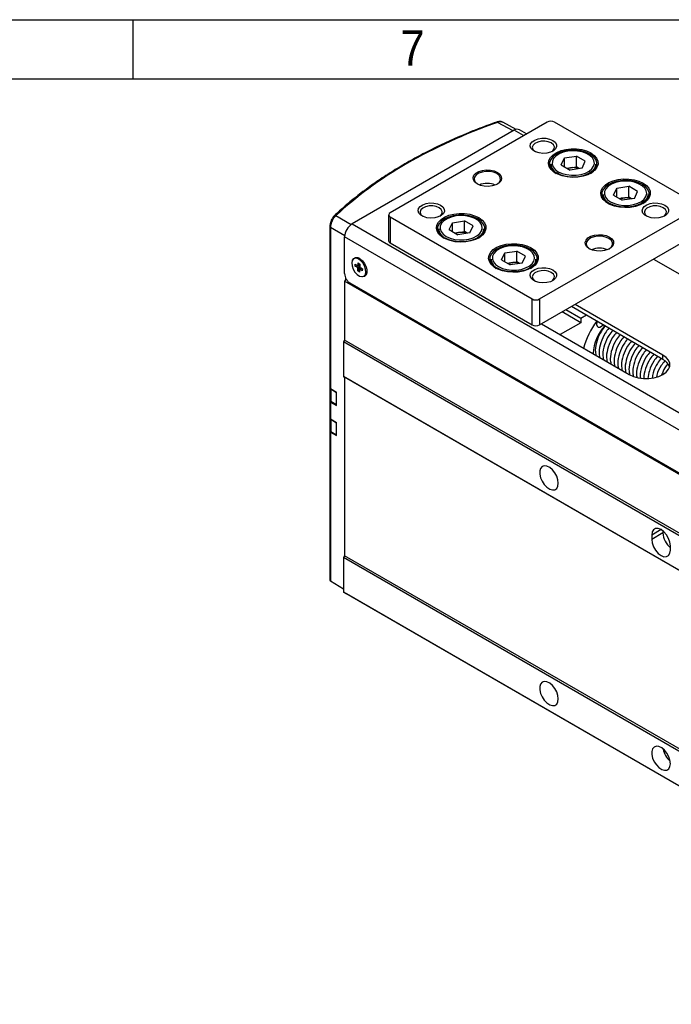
# Model space of a CAD drawing. Header units: millimetres. Extents: x 8 to 292, y 5 to 205.
# Tile 8 of 11: x 211 to 252, y 143 to 205. Entities that reach past the tile are written whole.
import ezdxf

# ---------------------------------------------------------------- set-up
doc = ezdxf.new("R2010")
doc.units = ezdxf.units.MM
for name, color, linetype in [('SLD-0', 7, 'Continuous'), ('圖框線條', 7, 'Continuous'), ('尺寸線', 5, 'Continuous')]:
    doc.layers.add(name, color=color, linetype=linetype)
doc.styles.add('SLDTEXTSTYLE0', font='GOTHIC.TTF', dxfattribs={"width": 0.913})
doc.dimstyles.new('SLDDIMSTYLE0', dxfattribs={"dimtxt": 2.5, "dimasz": 3.302, "dimexe": 0, "dimexo": 0.0625, "dimtad": 1, "dimdec": 0, "dimlfac": 2, "dimrnd": 1e-09, "dimzin": 12, "dimdsep": 46, "dimtxsty": 'SLDTEXTSTYLE0', "dimsah": 1, "dimcen": 0.09, "dimadec": 0, "dimazin": 3, "dimtfac": 1, "dimtdec": 3, "dimtmove": 0, "dimatfit": 0, "dimfxl": 1, "dimfrac": 2, "dimtolj": 1, "dimtzin": 12, "dimarcsym": 0})

# ---------------------------------------------------------------- blocks, each defined once
blk = doc.blocks.new('_D_10')
at = {"layer": '尺寸線', "transparency": 16777216}
for p, q in [((259.739, 141.559), (259.739, 147.909)), ((249.739, 141.559), (260.739, 141.559)), ((259.739, 138.059), (259.739, 141.559)), ((249.589, 138.059), (260.739, 138.059)), ((259.739, 138.059), (259.739, 131.709))]:
    blk.add_line(p, q, dxfattribs=at)
for points in [[(259.739, 141.559), (260.239, 144.861), (259.239, 144.861)], [(259.739, 138.059), (259.239, 134.757), (260.239, 134.757)]]:
    blk.add_solid(points, dxfattribs=at)
at = {"layer": '尺寸線', "transparency": 16777216, "insert": (256.546, 138.885), "char_height": 2.5, "attachment_point": 1, "rotation": 90, "style": 'SLDTEXTSTYLE0'}
blk.add_mtext('7', dxfattribs=at)

msp = doc.modelspace()

# ---------------------------------------------------------------- linework, layer by layer
at = {"color": 7, "linetype": 'Continuous', "lineweight": 25}
for p, q in [((244.129814, 198.543993), (234.230319, 192.829136)), ((242.178035, 198.078616), (241.337043, 198.530792)), ((253.557904, 193.373409), (244.601217, 198.543994)), ((242.055633, 198.026626), (231.826155, 192.121274)), ((242.83986, 197.799319), (242.388939, 198.05963)), ((245.020544, 195.841268), (245.223967, 196.279536)), ((245.223967, 196.279536), (245.983152, 196.39697)), ((245.223967, 195.723834), (245.223967, 196.279536)), ((246.538914, 196.076135), (245.983152, 196.39697)), ((245.983152, 195.716519), (245.983152, 196.39697)), ((244.363062, 195.890657), (244.363062, 195.619659)), ((245.020544, 195.841268), (245.576306, 195.520433)), ((245.394395, 195.625449), (245.603559, 195.657803)), ((246.335491, 195.637866), (245.576306, 195.520433)), ((245.603559, 195.657803), (245.983152, 195.716519)), ((246.165063, 195.611504), (245.983152, 195.716519)), ((246.335491, 195.637866), (246.538914, 196.076135)), ((247.196395, 195.619659), (247.196395, 195.890657)), ((248.320376, 193.936315), (248.523799, 194.374583)), ((248.523799, 194.374583), (249.282984, 194.492017)), ((248.523799, 193.818882), (248.523799, 194.374583)), ((249.838746, 194.171183), (249.282984, 194.492017)), ((249.282984, 193.811567), (249.282984, 194.492017)), ((247.662894, 193.985705), (247.662894, 193.714706)), ((248.320376, 193.936315), (248.876138, 193.615481)), ((248.694227, 193.720496), (248.903392, 193.75285)), ((248.903392, 193.75285), (249.282984, 193.811567)), ((249.464894, 193.706552), (249.282984, 193.811567)), ((249.635323, 193.732914), (249.838746, 194.171183)), ((250.496228, 193.714706), (250.496228, 193.985705)), ((249.635323, 193.732914), (248.876138, 193.615481)), ((234.132687, 192.693069), (234.132687, 191.059988)), ((234.230318, 192.557001), (243.187004, 187.386416)), ((234.230318, 192.557001), (234.230318, 190.92392)), ((243.658409, 187.386416), (253.557903, 193.101273)), ((230.420688, 191.951935), (230.420688, 181.787295)), ((230.467465, 191.885099), (230.467465, 181.71882)), ((231.826155, 192.121274), (271.89554, 168.98971)), ((237.949476, 191.759227), (238.152899, 192.197496)), ((238.152899, 192.197496), (238.912084, 192.314929)), ((238.152899, 191.641794), (238.152899, 192.197496)), ((239.467846, 191.994094), (238.912084, 192.314929)), ((238.912084, 191.634479), (238.912084, 192.314929)), ((239.264424, 191.555826), (239.467846, 191.994094)), ((271.424135, 168.173213), (231.35475, 191.304776)), ((231.35475, 188.991245), (231.35475, 191.304776)), ((237.291994, 191.808617), (237.291994, 191.537618)), ((237.949476, 191.759227), (238.505239, 191.438392)), ((238.323327, 191.543408), (238.532492, 191.575762)), ((239.264424, 191.555826), (238.505239, 191.438392)), ((238.532492, 191.575762), (238.912084, 191.634479)), ((239.093995, 191.529464), (238.912084, 191.634479)), ((240.125328, 191.537618), (240.125328, 191.808617)), ((243.658409, 185.753335), (253.557903, 191.468192)), ((234.230318, 190.92392), (243.187004, 185.753335)), ((241.249308, 189.854275), (241.452731, 190.292543)), ((241.452731, 190.292543), (242.211916, 190.409976)), ((241.452731, 189.736841), (241.452731, 190.292543)), ((242.767678, 190.089142), (242.211916, 190.409976)), ((242.211916, 189.729526), (242.211916, 190.409976)), ((242.564255, 189.650874), (242.767678, 190.089142)), ((232.004489, 189.961707), (231.933779, 189.920886)), ((232.023536, 189.453532), (232.030262, 189.580063)), ((232.023536, 189.453532), (232.315792, 189.503437)), ((232.160453, 189.365073), (232.023536, 189.453532)), ((232.030262, 189.580063), (232.167177, 189.491608)), ((232.196783, 189.505897), (232.167177, 189.491608)), ((232.199109, 189.5059), (232.207263, 189.659301)), ((232.207263, 189.659301), (232.320199, 189.586337)), ((232.320199, 189.586337), (232.312045, 189.432937)), ((240.591826, 189.903664), (240.591826, 189.632666)), ((241.249308, 189.854275), (241.80507, 189.53344)), ((241.623159, 189.638456), (241.832324, 189.67081)), ((242.564255, 189.650874), (241.80507, 189.53344)), ((241.832324, 189.67081), (242.211916, 189.729526)), ((242.393826, 189.624512), (242.211916, 189.729526)), ((243.42516, 189.632666), (243.42516, 189.903664)), ((250.847289, 189.903387), (256.386331, 186.705767)), ((232.18064, 189.158441), (232.366231, 189.363008)), ((232.18064, 189.158441), (232.188794, 189.311841)), ((232.293576, 189.085478), (232.18064, 189.158441)), ((232.301729, 189.238878), (232.293576, 189.085478)), ((232.470577, 189.164715), (232.333661, 189.253173)), ((232.340387, 189.379704), (232.477303, 189.291249)), ((232.477303, 189.291249), (232.470577, 189.164715)), ((232.56706, 188.823892), (232.63777, 188.864712)), ((232.768173, 189.124395), (232.768814, 189.141333)), ((231.425461, 188.623794), (231.35475, 188.50132)), ((271.424135, 165.369757), (231.35475, 188.50132)), ((231.35475, 188.50132), (231.35475, 184.799668)), ((231.413676, 188.731547), (231.413676, 188.603382)), ((231.458312, 188.642759), (231.425461, 188.623794)), ((231.496187, 188.582965), (231.425461, 188.623794)), ((271.070581, 165.655513), (231.708305, 188.378871)), ((243.187004, 185.753335), (243.187004, 187.386416)), ((243.658409, 187.386416), (243.658409, 185.753335)), ((251.436583, 183.576157), (245.661801, 186.909868)), ((251.436583, 183.848338), (245.897542, 187.045959)), ((246.251133, 185.889181), (245.072431, 186.569632)), ((246.251133, 186.160448), (245.30738, 186.705265)), ((246.605555, 186.365051), (246.251133, 186.160448)), ((243.776221, 185.821347), (249.315263, 182.623726)), ((246.251133, 185.889181), (244.954924, 185.140896)), ((246.251133, 186.160448), (246.251133, 185.889181)), ((231.35475, 184.799668), (231.28404, 184.677194)), ((271.353425, 161.545631), (231.28404, 184.677194)), ((231.28404, 184.677194), (231.28404, 182.499752)), ((271.424135, 161.668105), (231.35475, 184.799668)), ((251.436583, 183.576157), (251.436583, 183.848338)), ((271.353425, 159.368188), (231.28404, 182.499752)), ((231.28404, 182.499752), (231.35475, 182.458919)), ((271.424135, 159.327355), (231.35475, 182.458919)), ((231.35475, 182.458919), (231.35475, 171.196693)), ((230.430857, 181.753522), (230.430857, 180.978582)), ((230.834707, 181.49175), (230.467465, 181.71882)), ((230.834707, 181.469527), (230.477634, 181.69031)), ((230.477634, 181.69031), (230.477634, 180.913383)), ((230.834707, 180.67521), (230.834707, 181.49175)), ((230.420688, 180.95241), (230.420688, 179.882033)), ((230.467465, 180.887212), (230.467465, 179.813559)), ((230.467465, 180.887212), (230.834707, 180.67521)), ((230.834707, 180.707251), (230.477634, 180.913383)), ((230.430857, 179.84826), (230.430857, 179.073319)), ((230.834707, 179.586489), (230.467465, 179.813559)), ((230.834707, 179.564265), (230.477634, 179.785048)), ((230.477634, 179.785048), (230.477634, 179.008122)), ((230.834707, 178.769947), (230.834707, 179.586489)), ((230.420688, 179.047149), (230.420688, 169.648982)), ((230.467465, 178.98195), (230.467465, 169.618696)), ((230.467465, 178.98195), (230.834707, 178.769947)), ((230.834707, 178.801988), (230.477634, 179.008122)), ((251.436583, 172.634975), (250.729477, 172.226771)), ((251.436583, 172.75745), (251.436583, 172.634975)), ((250.729477, 172.498952), (250.729477, 172.226771)), ((251.907988, 171.546431), (251.907988, 171.818612)), ((231.35475, 171.196693), (231.28404, 171.074218)), ((271.353425, 147.942655), (231.28404, 171.074218)), ((231.28404, 171.074218), (231.28404, 168.896776)), ((271.424135, 148.065129), (231.35475, 171.196693)), ((230.467465, 169.618696), (231.28404, 169.113797)), ((271.353425, 145.765213), (231.28404, 168.896776)), ((231.28404, 168.896776), (231.47783, 168.784867)), ((271.547215, 145.653303), (231.47783, 168.784867))]:
    msp.add_line(p, q, dxfattribs=at)
at = {"color": 8, "linetype": 'Continuous', "lineweight": 25}
for p, q in [((241.994667, 197.99143), (240.999948, 198.526261)), ((242.644621, 197.68661), (242.055633, 198.026626)), ((230.806568, 192.641748), (231.77046, 192.085309)), ((231.358051, 191.370977), (230.467465, 191.885099)), ((251.318828, 172.839177), (250.729477, 172.498952))]:
    msp.add_line(p, q, dxfattribs=at)
at = {"color": 7, "linetype": 'Continuous', "lineweight": 25, "flags": 128}
for points in [[(244.483366, 197.387416), (244.630875, 197.272035), (244.712917, 197.136683), (244.722204, 196.993383), (244.657914, 196.854868), (244.525754, 196.733448), (244.337472, 196.639909), (244.109793, 196.582565), (243.862951, 196.566509), (243.618878, 196.593169), (243.39926, 196.660176), (243.223613, 196.761574), (243.107542, 196.888357), (243.06136, 197.029258), (243.089172, 197.171757), (243.188508, 197.303191), (243.350538, 197.411885), (243.560868, 197.488179), (243.800807, 197.525294), (244.049037, 197.519932), (244.283502, 197.472569), (244.483366, 197.387416)], [(244.389086, 197.224117), (244.201548, 197.301415), (243.980696, 197.339372), (243.750461, 197.333874), (243.535792, 197.285518), (243.359953, 197.199544), (243.241997, 197.085267), (243.194709, 196.955073), (243.223212, 196.823069), (243.324417, 196.70356), (243.356024, 196.679904)], [(246.88753, 196.598221), (247.099775, 196.445791), (247.250296, 196.270586), (247.332054, 196.080798), (247.341227, 195.8853), (247.277388, 195.693234), (247.143519, 195.513581), (246.94588, 195.354743), (246.693714, 195.224144), (246.39881, 195.127892), (246.07496, 195.070488), (245.737305, 195.054615), (245.401633, 195.081017), (245.083641, 195.148459), (244.798197, 195.253786), (244.558648, 195.392075), (244.376196, 195.556858), (244.259372, 195.740431), (244.213637, 195.93421), (244.24113, 196.129135), (244.340569, 196.316089), (244.5073, 196.486333), (244.733529, 196.631906), (245.008675, 196.746), (245.319877, 196.823281), (245.65258, 196.860136), (245.991229, 196.854839), (246.319988, 196.807641), (246.623486, 196.720747), (246.88753, 196.598221)], [(244.432198, 196.679904), (244.495449, 196.73152), (244.579214, 196.855445), (244.588735, 196.988358), (244.522984, 197.115853), (244.389086, 197.224117)], [(246.840389, 196.51657), (246.577778, 196.637469), (246.275148, 196.721603), (245.947676, 196.764751), (245.611783, 196.764751), (245.284311, 196.721603), (244.98168, 196.63747), (244.719068, 196.516571), (244.509642, 196.364968), (244.363904, 196.190263), (244.289162, 196.001217), (244.289161, 195.80731), (244.363904, 195.618265), (244.509643, 195.443561), (244.695836, 195.305671)], [(244.83692, 195.414429), (245.07976, 195.303582), (245.360336, 195.228053), (245.663522, 195.191913), (245.972971, 195.197111), (246.272004, 195.243367), (246.544497, 195.328186), (246.775762, 195.446997), (246.953331, 195.593394), (247.067631, 195.759484), (247.112499, 195.936314), (247.085517, 196.114351), (246.988139, 196.283998), (246.825617, 196.436107), (246.60671, 196.562479), (246.343219, 196.656302), (246.049353, 196.712516), (245.740949, 196.728093), (245.434637, 196.702191), (245.146928, 196.636207), (244.893334, 196.533699), (244.687526, 196.400193), (244.540598, 196.242886), (244.460473, 196.070258), (244.45147, 195.891616), (244.514073, 195.716591), (244.644907, 195.554618), (244.83692, 195.414429)], [(246.863623, 195.305671), (247.049815, 195.443561), (247.195554, 195.618265), (247.270298, 195.807311), (247.270297, 196.001218), (247.195554, 196.190263), (247.049815, 196.364968), (246.840389, 196.51657)], [(247.196395, 195.890657), (247.187488, 195.79909), (247.116897, 195.620547), (246.979255, 195.455548), (246.781464, 195.312368), (246.533441, 195.198186), (246.247624, 195.118726), (245.938345, 195.077975), (245.621113, 195.077975), (245.311834, 195.118726), (245.026017, 195.198186), (244.777995, 195.312368)], [(240.994973, 195.373609), (241.148489, 195.255223), (241.23801, 195.116665), (241.256285, 194.96916), (241.201832, 194.824658), (241.079063, 194.694866), (240.897926, 194.590297), (240.673095, 194.519424), (240.422783, 194.48799), (240.167269, 194.49854), (239.927254, 194.550219), (239.722181, 194.638842), (239.568667, 194.757227), (239.479146, 194.895784), (239.460871, 195.04329), (239.515323, 195.187792), (239.63809, 195.317585), (239.819227, 195.422153), (240.04406, 195.493025), (240.294372, 195.52446), (240.549887, 195.51391), (240.789902, 195.462231), (240.994973, 195.373609)], [(240.947832, 195.291958), (240.747968, 195.377112), (240.513503, 195.424475), (240.265273, 195.429836), (240.025334, 195.392721), (239.815004, 195.316428), (239.652974, 195.207734), (239.553638, 195.076299), (239.525826, 194.9338), (239.572008, 194.7929), (239.688079, 194.666117), (239.746559, 194.625287)], [(240.970595, 194.625287), (240.99022, 194.63799), (241.12238, 194.75941), (241.18667, 194.897925), (241.177382, 195.041225), (241.095341, 195.176578), (240.947832, 195.291958)], [(250.187361, 194.693269), (250.399606, 194.540839), (250.550127, 194.365634), (250.631885, 194.175846), (250.64106, 193.980347), (250.577219, 193.788282), (250.44335, 193.608629), (250.245712, 193.44979), (249.993546, 193.319191), (249.698643, 193.222939), (249.374791, 193.165536), (249.037136, 193.149663), (248.701464, 193.176065), (248.383472, 193.243507), (248.098028, 193.348834), (247.858479, 193.487123), (247.676028, 193.651906), (247.559203, 193.835479), (247.513469, 194.029258), (247.540963, 194.224182), (247.6404, 194.411137), (247.807132, 194.581381), (248.03336, 194.726954), (248.308508, 194.841048), (248.619709, 194.918329), (248.952412, 194.955183), (249.29106, 194.949887), (249.61982, 194.902689), (249.923318, 194.815795), (250.187361, 194.693269)], [(250.140221, 194.611618), (249.877609, 194.732517), (249.574979, 194.816651), (249.247507, 194.859799), (248.911615, 194.859799), (248.584142, 194.816651), (248.281513, 194.732517), (248.018901, 194.611618), (247.809474, 194.460015), (247.663735, 194.285311), (247.588993, 194.096265), (247.588992, 193.902358), (247.663736, 193.713313), (247.809474, 193.538609), (247.995667, 193.400719)], [(248.136751, 193.509477), (248.379592, 193.39863), (248.660168, 193.323101), (248.963353, 193.286961), (249.272804, 193.292159), (249.571835, 193.338415), (249.84433, 193.423234), (250.075594, 193.542044), (250.253163, 193.688441), (250.367462, 193.854532), (250.41233, 194.031362), (250.385348, 194.209399), (250.287971, 194.379045), (250.125448, 194.531155), (249.906542, 194.657527), (249.643052, 194.751349), (249.349184, 194.807564), (249.040781, 194.82314), (248.734469, 194.797238), (248.44676, 194.731255), (248.193166, 194.628747), (247.987358, 194.495241), (247.84043, 194.337933), (247.760305, 194.165306), (247.751301, 193.986664), (247.813904, 193.811638), (247.944738, 193.649666), (248.136751, 193.509477)], [(250.163455, 193.400719), (250.349647, 193.538609), (250.495386, 193.713313), (250.570129, 193.902359), (250.570129, 194.096265), (250.495386, 194.285311), (250.349647, 194.460015), (250.140221, 194.611618)], [(250.496228, 193.985705), (250.487319, 193.894138), (250.416729, 193.715595), (250.279087, 193.550596), (250.081295, 193.407416), (249.833273, 193.293233), (249.547456, 193.213774), (249.238177, 193.173023), (248.920944, 193.173023), (248.611666, 193.213774), (248.325849, 193.293233), (248.077826, 193.407416)], [(237.412299, 193.305375), (237.559807, 193.189995), (237.641848, 193.054642), (237.651136, 192.911342), (237.586846, 192.772827), (237.454686, 192.651407), (237.266404, 192.557868), (237.038726, 192.500524), (236.791884, 192.484468), (236.54781, 192.511128), (236.328192, 192.578135), (236.152545, 192.679534), (236.036474, 192.806316), (235.990293, 192.947217), (236.018105, 193.089716), (236.11744, 193.221151), (236.27947, 193.329845), (236.4898, 193.406138), (236.729739, 193.443253), (236.977969, 193.437891), (237.212434, 193.390529), (237.412299, 193.305375)], [(237.318018, 193.142076), (237.13048, 193.219374), (236.909628, 193.257331), (236.679393, 193.251834), (236.464724, 193.203478), (236.288885, 193.117503), (236.17093, 193.003227), (236.123641, 192.873032), (236.152144, 192.741028), (236.253349, 192.621519), (236.284956, 192.597864)], [(237.36113, 192.597863), (237.424382, 192.649479), (237.508146, 192.773405), (237.517667, 192.906318), (237.451917, 193.033813), (237.318018, 193.142076)], [(251.554434, 193.305375), (251.701942, 193.189995), (251.783985, 193.054642), (251.793272, 192.911342), (251.728981, 192.772827), (251.596822, 192.651407), (251.408539, 192.557869), (251.180861, 192.500524), (250.934019, 192.484468), (250.689946, 192.511128), (250.470329, 192.578134), (250.29468, 192.679534), (250.17861, 192.806316), (250.132428, 192.947217), (250.16024, 193.089716), (250.259575, 193.221151), (250.421606, 193.329845), (250.631935, 193.406138), (250.871875, 193.443253), (251.120105, 193.437891), (251.354569, 193.390529), (251.554434, 193.305375)], [(251.460154, 193.142076), (251.272616, 193.219374), (251.051764, 193.257331), (250.821528, 193.251834), (250.606859, 193.203478), (250.43102, 193.117503), (250.313065, 193.003227), (250.265777, 192.873032), (250.29428, 192.741028), (250.395485, 192.621519), (250.427092, 192.597864)], [(251.503265, 192.597864), (251.566517, 192.649479), (251.650281, 192.773405), (251.659804, 192.906317), (251.594053, 193.033813), (251.460154, 193.142076)], [(239.816462, 192.51618), (240.028707, 192.363751), (240.179228, 192.188546), (240.260986, 191.998757), (240.27016, 191.803259), (240.20632, 191.611194), (240.072451, 191.431541), (239.874812, 191.272702), (239.622646, 191.142103), (239.327743, 191.045851), (239.003892, 190.988447), (238.666237, 190.972575), (238.330565, 190.998977), (238.012573, 191.066418), (237.727129, 191.171746), (237.48758, 191.310034), (237.305128, 191.474817), (237.188304, 191.65839), (237.142569, 191.85217), (237.170063, 192.047094), (237.269501, 192.234049), (237.436232, 192.404293), (237.662461, 192.549865), (237.937608, 192.66396), (238.248809, 192.74124), (238.581512, 192.778095), (238.920161, 192.772799), (239.24892, 192.725601), (239.552418, 192.638706), (239.816462, 192.51618)], [(239.769322, 192.43453), (239.50671, 192.555429), (239.20408, 192.639562), (238.876608, 192.68271), (238.540715, 192.68271), (238.213243, 192.639562), (237.910613, 192.555429), (237.648001, 192.43453), (237.438575, 192.282927), (237.292836, 192.108223), (237.218094, 191.919177), (237.218094, 191.72527), (237.292836, 191.536225), (237.438575, 191.36152), (237.624768, 191.22363)], [(237.765852, 191.332389), (238.008692, 191.221542), (238.289268, 191.146013), (238.592454, 191.109873), (238.901904, 191.115071), (239.200936, 191.161326), (239.47343, 191.246146), (239.704695, 191.364956), (239.882263, 191.511353), (239.996563, 191.677443), (240.041431, 191.854273), (240.014449, 192.032311), (239.917071, 192.201957), (239.754549, 192.354066), (239.535642, 192.480439), (239.272152, 192.574262), (238.978285, 192.630475), (238.669881, 192.646052), (238.363569, 192.62015), (238.07586, 192.554167), (237.822266, 192.451659), (237.616458, 192.318153), (237.46953, 192.160845), (237.389405, 191.988218), (237.380401, 191.809575), (237.443005, 191.63455), (237.573839, 191.472577), (237.765852, 191.332389)], [(239.792555, 191.223631), (239.978747, 191.361521), (240.124486, 191.536225), (240.19923, 191.72527), (240.199229, 191.919178), (240.124486, 192.108223), (239.978747, 192.282927), (239.769322, 192.43453)], [(240.125328, 191.808617), (240.11642, 191.717049), (240.045829, 191.538506), (239.908187, 191.373508), (239.710396, 191.230327), (239.462373, 191.116145), (239.176557, 191.036686), (238.867278, 190.995935), (238.550045, 190.995934), (238.240766, 191.036685), (237.954949, 191.116145), (237.706927, 191.230327)], [(248.066041, 191.291568), (248.219556, 191.173183), (248.309077, 191.034625), (248.327352, 190.88712), (248.272899, 190.742617), (248.150132, 190.612824), (247.968995, 190.508256), (247.744162, 190.437384), (247.49385, 190.405949), (247.238336, 190.416499), (246.998321, 190.468179), (246.793249, 190.556801), (246.639734, 190.675186), (246.550213, 190.813744), (246.531938, 190.96125), (246.58639, 191.105752), (246.709157, 191.235545), (246.890295, 191.340113), (247.115127, 191.410985), (247.36544, 191.44242), (247.620954, 191.43187), (247.860969, 191.380191), (248.066041, 191.291568)], [(248.018901, 191.209918), (247.819035, 191.295072), (247.584571, 191.342434), (247.336341, 191.347796), (247.096401, 191.310681), (246.886072, 191.234387), (246.724041, 191.125694), (246.624707, 190.994259), (246.596894, 190.85176), (246.643076, 190.710859), (246.759146, 190.584077), (246.817628, 190.543246)], [(243.116293, 190.611228), (243.328538, 190.458799), (243.479059, 190.283594), (243.560817, 190.093805), (243.569992, 189.898307), (243.506151, 189.706242), (243.372282, 189.526589), (243.174644, 189.367749), (242.922478, 189.237151), (242.627575, 189.140899), (242.303724, 189.083495), (241.966069, 189.067623), (241.630397, 189.094025), (241.312404, 189.161466), (241.02696, 189.266794), (240.787412, 189.405082), (240.60496, 189.569865), (240.488135, 189.753438), (240.442401, 189.947217), (240.469895, 190.142142), (240.569333, 190.329097), (240.736064, 190.499341), (240.962292, 190.644913), (241.23744, 190.759007), (241.54864, 190.836288), (241.881344, 190.873142), (242.219993, 190.867847), (242.548753, 190.820648), (242.85225, 190.733754), (243.116293, 190.611228)], [(243.069153, 190.529578), (242.806541, 190.650477), (242.503911, 190.73461), (242.17644, 190.777758), (241.840546, 190.777758), (241.513074, 190.73461), (241.210445, 190.650477), (240.947833, 190.529577), (240.738407, 190.377975), (240.592667, 190.203271), (240.517925, 190.014225), (240.517925, 189.820318), (240.592667, 189.631272), (240.738406, 189.456568), (240.924599, 189.318678)], [(241.065684, 189.427437), (241.308524, 189.31659), (241.5891, 189.24106), (241.892285, 189.204921), (242.201736, 189.210118), (242.500767, 189.256374), (242.773262, 189.341193), (243.004527, 189.460004), (243.182095, 189.6064), (243.296394, 189.772491), (243.341262, 189.949321), (243.31428, 190.127359), (243.216904, 190.297005), (243.05438, 190.449114), (242.835474, 190.575486), (242.571984, 190.669309), (242.278117, 190.725523), (241.969713, 190.7411), (241.663401, 190.715198), (241.375692, 190.649214), (241.122098, 190.546706), (240.91629, 190.4132), (240.769362, 190.255893), (240.689237, 190.083265), (240.680233, 189.904623), (240.742836, 189.729598), (240.87367, 189.567625), (241.065684, 189.427437)], [(248.041662, 190.543246), (248.061288, 190.55595), (248.193447, 190.67737), (248.257738, 190.815885), (248.248451, 190.959184), (248.166408, 191.094538), (248.018901, 191.209918)], [(243.092387, 189.318678), (243.278579, 189.456568), (243.424318, 189.631273), (243.499061, 189.820318), (243.499061, 190.014225), (243.424318, 190.203271), (243.27858, 190.377975), (243.069153, 190.529578)], [(232.697462, 189.083575), (232.679608, 189.272295), (232.609986, 189.47309), (232.496998, 189.661737), (232.354266, 189.815488), (232.199011, 189.915792), (232.049955, 189.950554), (231.925079, 189.915581), (231.839444, 189.81509), (231.803376, 189.661206), (231.821231, 189.472484), (231.890852, 189.27169), (232.003843, 189.08304), (232.146573, 188.929292), (232.301828, 188.828989), (232.450884, 188.794226), (232.575761, 188.829199), (232.661397, 188.929687), (232.697462, 189.083575)], [(231.855885, 189.844835), (231.925556, 189.948709), (232.039726, 190.004168), (232.181837, 189.994112), (232.336487, 189.919631), (232.48692, 189.788799), (232.616833, 189.61579), (232.712148, 189.419354), (232.762534, 189.220778), (232.762534, 189.041581), (232.712148, 188.901181), (232.616833, 188.814791), (232.48692, 188.791777), (232.462247, 188.79447)], [(243.42516, 189.903664), (243.416252, 189.812097), (243.345661, 189.633554), (243.208019, 189.468555), (243.010228, 189.325375), (242.762205, 189.211192), (242.476388, 189.131734), (242.167109, 189.090983), (241.849876, 189.090982), (241.540597, 189.131733), (241.254781, 189.211192), (241.006758, 189.325375)], [(244.483367, 189.223334), (244.630874, 189.107955), (244.712917, 188.972601), (244.722204, 188.829301), (244.657913, 188.690787), (244.525754, 188.569366), (244.337471, 188.475828), (244.109794, 188.418483), (243.862952, 188.402428), (243.618878, 188.429088), (243.399261, 188.496094), (243.223612, 188.597494), (243.107542, 188.724276), (243.061361, 188.865176), (243.089173, 189.007675), (243.188508, 189.139111), (243.350538, 189.247804), (243.560867, 189.324098), (243.800807, 189.361212), (244.049037, 189.355851), (244.283501, 189.308489), (244.483367, 189.223334)], [(244.389086, 189.060035), (244.201548, 189.137334), (243.980695, 189.175291), (243.75046, 189.169793), (243.535792, 189.121437), (243.359952, 189.035463), (243.241997, 188.921187), (243.194709, 188.790992), (243.223212, 188.658987), (243.324417, 188.539478), (243.356024, 188.515823)], [(244.432197, 188.515823), (244.495449, 188.567439), (244.579213, 188.691364), (244.588736, 188.824276), (244.522985, 188.951772), (244.389086, 189.060035)], [(247.275404, 185.978355), (247.259855, 185.922991), (247.248402, 185.784292), (247.281595, 185.676357), (247.354379, 185.615623), (247.455676, 185.611332), (247.570062, 185.66414), (247.667853, 185.751799)], [(249.315263, 182.623726), (249.577875, 182.502827), (249.880504, 182.418694), (250.207977, 182.375545), (250.54387, 182.375545), (250.871342, 182.418694), (251.173971, 182.502827), (251.436583, 182.623726), (251.646009, 182.775329), (251.791748, 182.950033), (251.866492, 183.139078), (251.866492, 183.332986), (251.791748, 183.522031), (251.646009, 183.696736), (251.436583, 183.848338)], [(244.83692, 175.764562), (244.810741, 175.980241), (244.73453, 176.206982), (244.615059, 176.424637), (244.462944, 176.613868), (244.2917, 176.757859), (244.116543, 176.843817), (243.953037, 176.864105), (243.81571, 176.816918), (243.716763, 176.706451), (243.66499, 176.542519), (243.66499, 176.339686), (243.716763, 176.115979), (243.81571, 175.89127), (243.953037, 175.685529), (244.116543, 175.517036), (244.2917, 175.400763), (244.462944, 175.34704), (244.615059, 175.360642), (244.73453, 175.440358), (244.810741, 175.579108), (244.83692, 175.764562)], [(251.907988, 171.818612), (251.879148, 172.045532), (251.79545, 172.283537), (251.665088, 172.509331), (251.500822, 172.70081), (251.318732, 172.839232), (251.136642, 172.911047), (250.972376, 172.909225), (250.842014, 172.833944), (250.758317, 172.692574), (250.729477, 172.498952)], [(250.729477, 172.226771), (250.758317, 171.999851), (250.842014, 171.761845), (250.972376, 171.536052), (251.136642, 171.344572), (251.318732, 171.206151), (251.500822, 171.134336), (251.665088, 171.136158), (251.79545, 171.211439), (251.879148, 171.352809), (251.907988, 171.546431)], [(244.83692, 162.161586), (244.810741, 162.377265), (244.73453, 162.604006), (244.615059, 162.821661), (244.462944, 163.010892), (244.2917, 163.154883), (244.116543, 163.240841), (243.953037, 163.261129), (243.81571, 163.213942), (243.716763, 163.103475), (243.66499, 162.939543), (243.66499, 162.736711), (243.716763, 162.513002), (243.81571, 162.288294), (243.953037, 162.082553), (244.116543, 161.914061), (244.2917, 161.797787), (244.462944, 161.744064), (244.615059, 161.757666), (244.73453, 161.837383), (244.810741, 161.976132), (244.83692, 162.161586)], [(251.907988, 158.079545), (251.881809, 158.295224), (251.805598, 158.521965), (251.686127, 158.739621), (251.534011, 158.928851), (251.362767, 159.072842), (251.18761, 159.158801), (251.024104, 159.179088), (250.886777, 159.131902), (250.787831, 159.021434), (250.736058, 158.857502), (250.736058, 158.65467), (250.787831, 158.430961), (250.886777, 158.206254), (251.024104, 158.000513), (251.18761, 157.83202), (251.362767, 157.715746), (251.534011, 157.662024), (251.686127, 157.675625), (251.805598, 157.755342), (251.881809, 157.894092), (251.907988, 158.079545)]]:
    msp.add_lwpolyline(points, dxfattribs=at)
at = {"color": 7, "linetype": 'Continuous', "lineweight": 25}
for centre, radius, start, end in [((240.957093, 198.492796), 0.054373, 37.98587775, 101.43537108), ((242.250912, 197.754037), 0.335319, 65.69278779, 125.6172955), ((244.365516, 198.089096), 0.512335, 62.60949, 117.39069482), ((245.056721, 195.950364), 0.696224, 184.91963848, 246.40058168), ((245.748504, 194.689666), 0.978926, 98.51481492, 109.68478626), ((245.778917, 194.558887), 1.112819, 70.64603625, 99.06641684), ((240.358576, 193.356612), 1.316562, 67.66168146, 112.33825098), ((248.356549, 194.045409), 0.696219, 184.9194271, 246.40072579), ((249.048365, 192.784584), 0.979059, 98.51533988, 109.683837), ((249.07875, 192.653943), 1.112811, 70.64606605, 99.06656579), ((230.763511, 192.542057), 0.108593, 66.63995229, 129.7768306), ((234.281959, 192.693068), 0.145538, 110.78263955, 249.21680585), ((232.378232, 191.258201), 1.024541, 122.60559953, 177.39446194), ((237.985651, 191.868322), 0.696222, 184.91952376, 246.40065579), ((238.677439, 190.607614), 0.978939, 98.51487099, 109.68468844), ((238.707849, 190.476843), 1.112822, 70.64607921, 99.06640448), ((234.299506, 191.076623), 0.167646, 185.69478568, 245.62515142), ((247.429645, 189.274586), 1.316548, 67.66153292, 112.3385156), ((232.133289, 189.657875), 0.330005, 57.71254928, 112.97300178), ((232.202522, 189.45546), 0.050555, 93.87052182, 134.35623268), ((232.106526, 189.289354), 0.250708, 21.1236087, 34.93951626), ((241.285479, 189.963367), 0.696217, 184.91931238, 246.4007999), ((241.9773, 188.702532), 0.979071, 98.51539598, 109.68373915), ((242.007683, 188.571899), 1.112814, 70.64610902, 99.06655343), ((232.122355, 189.026173), 0.768399, 182.60529552, 237.39470463), ((232.394304, 189.455414), 0.250695, 201.12243068, 214.93865412), ((232.298321, 189.289304), 0.050541, 273.86711091, 314.36570624), ((232.483806, 189.10461), 0.285054, 302.69197659, 3.98009003), ((243.422706, 187.841318), 0.512339, 242.60964403, 297.39041758), ((243.422706, 186.208237), 0.512339, 242.60964403, 297.39041758), ((251.79177, 182.691296), 5.600751, 143.96856436, 163.63459491), ((250.011636, 183.724406), 2.989877, 138.73843234, 175.80509293), ((251.067672, 182.826318), 0.835676, 19.11271325, 63.80342715), ((252.731956, 172.697631), 1.296887, 182.76920052, 230.55456831), ((252.783347, 159.265219), 1.356605, 191.02486293, 228.96976037)]:
    msp.add_arc(centre, radius, start, end, dxfattribs=at)
at = {"color": 8, "linetype": 'Continuous', "lineweight": 25}
msp.add_arc((230.501529, 191.958699), 0.081101, 184.60108623, 245.16407662, dxfattribs=at)
at = {"color": 7, "linetype": 'Continuous', "lineweight": 25}
for centre, major_axis, ratio, start_param, end_param in [((256.737827, 183.976414), (30.332257, 0.450665), 0.567124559, 2.1078536, 2.587683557), ((230.587355, 181.785615), (0.16666, -0.002564), 0.587274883, 3.150627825, 3.918572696), ((230.597524, 181.757105), (0.16666, -0.002564), 0.587274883, 3.150627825, 3.918572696), ((230.587355, 180.95409), (0.166661, 0.002476), 0.567124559, 2.601910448, 3.901111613), ((230.597524, 180.980261), (0.166661, 0.002476), 0.567124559, 3.133166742, 3.901111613), ((230.587355, 179.880354), (0.16666, -0.002564), 0.587274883, 3.150627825, 3.918572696), ((230.597524, 179.851843), (0.16666, -0.002564), 0.587274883, 3.150627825, 3.918572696), ((230.587355, 179.048828), (0.166661, 0.002476), 0.567124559, 2.601910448, 3.901111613), ((230.597524, 179.074999), (0.166661, 0.002476), 0.567124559, 3.133166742, 3.901111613), ((230.587355, 169.549422), (0.16666, -0.099586), 0.0149125, 3.003809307, 3.918448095)]:
    msp.add_ellipse(centre, major_axis=major_axis, ratio=ratio, start_param=start_param, end_param=end_param, dxfattribs=at)
for points, knots in [([(240.946341, 198.546102), (240.737579, 198.470946), (240.1322, 198.253005), (239.156191, 197.86895), (238.03235, 197.384996), (236.948054, 196.87211), (235.905052, 196.331895), (234.905656, 195.76531), (233.952032, 195.173524), (233.045856, 194.557858), (232.190345, 193.919131), (231.401733, 193.275988), (230.924131, 192.837008), (230.694173, 192.625646)], [0, 0, 0, 0, 0.050329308, 0.145948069, 0.24157918, 0.337217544, 0.432863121, 0.528515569, 0.624174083, 0.71983732, 0.81550323, 0.911167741, 1, 1, 1, 1]), ([(241.335362, 198.525688), (241.326519, 198.532325), (241.277741, 198.568937), (241.159233, 198.582589), (241.034672, 198.579886), (240.964859, 198.54855), (240.947118, 198.540587)], [0, 0, 0, 0, 0.08469878, 0.467230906, 0.86461489, 1, 1, 1, 1]), ([(241.333451, 198.523997), (241.313573, 198.536028), (241.255679, 198.571068), (241.136393, 198.571311), (241.041539, 198.539993), (240.999948, 198.526261)], [0, 0, 0, 0, 0.226970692, 0.661043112, 1, 1, 1, 1]), ([(230.806568, 192.641748), (230.767031, 192.604095), (230.687792, 192.528632), (230.583727, 192.35612), (230.507773, 192.166395), (230.471586, 192.002954), (230.468555, 191.916271), (230.467465, 191.885099)], [0, 0, 0, 0, 0.222304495, 0.445534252, 0.666057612, 0.87991086, 1, 1, 1, 1]), ([(230.69453, 192.625136), (230.692631, 192.623617), (230.649846, 192.589385), (230.581359, 192.490185), (230.506901, 192.357384), (230.482491, 192.271108), (230.47589, 192.247778)], [0, 0, 0, 0, 0.0190955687, 0.4303570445, 0.8459565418, 1, 1, 1, 1]), ([(230.47589, 192.247778), (230.463712, 192.210477), (230.431741, 192.112553), (230.414291, 192.00841), (230.421075, 191.953734), (230.421267, 191.95219)], [0, 0, 0, 0, 0.374173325, 0.982326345, 1, 1, 1, 1]), ([(232.160453, 189.365073), (232.173335, 189.371298), (232.223576, 189.395578), (232.274044, 189.419683), (232.311573, 189.437609)], [0, 0, 0, 0, 0.25638889, 1, 1, 1, 1]), ([(232.327223, 189.404681), (232.293031, 189.381668), (232.24689, 189.350613), (232.200743, 189.319816), (232.188794, 189.311841)], [0, 0, 0, 0, 0.741046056, 1, 1, 1, 1]), ([(232.199109, 189.5059), (232.210941, 189.511657), (232.24971, 189.53052), (232.288451, 189.549136), (232.31537, 189.562072)], [0, 0, 0, 0, 0.305182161, 1, 1, 1, 1]), ([(232.301729, 189.238878), (232.31368, 189.246852), (232.356424, 189.275373), (232.399161, 189.304136), (232.429949, 189.324858)], [0, 0, 0, 0, 0.279579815, 1, 1, 1, 1]), ([(232.432498, 189.321631), (232.410478, 189.306302), (232.377624, 189.283432), (232.344563, 189.260676), (232.333661, 189.253173)], [0, 0, 0, 0, 0.670254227, 1, 1, 1, 1]), ([(247.796288, 185.677656), (247.71179, 185.576656), (247.493984, 185.316314), (247.265116, 184.769462), (247.14143, 184.218595), (247.19355, 183.94312), (247.213633, 183.83697)], [0, 0, 0, 0, 0.195227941, 0.503226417, 0.80857598, 1, 1, 1, 1]), ([(248.03199, 185.541588), (247.947492, 185.440588), (247.729686, 185.180246), (247.500818, 184.633394), (247.377132, 184.082527), (247.429252, 183.807052), (247.449336, 183.700902)], [0, 0, 0, 0, 0.195227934, 0.503226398, 0.80857595, 1, 1, 1, 1]), ([(248.267692, 185.40552), (248.183194, 185.30452), (247.965389, 185.044178), (247.736521, 184.497326), (247.612835, 183.946459), (247.664954, 183.670984), (247.685038, 183.564834)], [0, 0, 0, 0, 0.195227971, 0.5032264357, 0.808575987, 1, 1, 1, 1]), ([(248.503394, 185.269452), (248.418896, 185.168452), (248.201091, 184.90811), (247.972223, 184.361258), (247.848536, 183.810391), (247.900657, 183.534916), (247.920741, 183.428765)], [0, 0, 0, 0, 0.195227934, 0.503226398, 0.80857595, 1, 1, 1, 1]), ([(248.739096, 185.133384), (248.654598, 185.032384), (248.436794, 184.772042), (248.207925, 184.22519), (248.08424, 183.674323), (248.136359, 183.398848), (248.156443, 183.292698)], [0, 0, 0, 0, 0.195227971, 0.5032264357, 0.808575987, 1, 1, 1, 1]), ([(248.974799, 184.997316), (248.890309, 184.89632), (248.672523, 184.635988), (248.443437, 184.089027), (248.319515, 183.534015), (248.372662, 183.25503), (248.393571, 183.145269)], [0, 0, 0, 0, 0.193942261, 0.499912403, 0.803251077, 1, 1, 1, 1]), ([(249.210501, 184.861248), (249.126003, 184.760248), (248.908198, 184.499906), (248.67933, 183.953054), (248.555643, 183.402187), (248.607763, 183.126712), (248.627847, 183.020562)], [0, 0, 0, 0, 0.195227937, 0.503226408, 0.808575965, 1, 1, 1, 1]), ([(249.446203, 184.72518), (249.361705, 184.62418), (249.1439, 184.363838), (248.915032, 183.816986), (248.791346, 183.266119), (248.843466, 182.990644), (248.863549, 182.884494)], [0, 0, 0, 0, 0.195227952, 0.503226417, 0.808575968, 1, 1, 1, 1]), ([(249.681905, 184.589112), (249.597407, 184.488112), (249.379603, 184.22777), (249.150734, 183.680918), (249.027048, 183.130051), (249.079168, 182.854576), (249.099252, 182.748426)], [0, 0, 0, 0, 0.195227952, 0.503226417, 0.808575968, 1, 1, 1, 1]), ([(249.917608, 184.453044), (249.833098, 184.352038), (249.615265, 184.091682), (249.38671, 183.544987), (249.263334, 182.99986), (249.314029, 182.729253), (249.332976, 182.628116)], [0, 0, 0, 0, 0.197039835, 0.50789679, 0.816080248, 1, 1, 1, 1]), ([(250.15331, 184.316976), (250.068773, 184.215956), (249.850866, 183.955564), (249.623091, 183.40926), (249.500355, 182.877397), (249.547741, 182.618068), (249.564094, 182.528569)], [0, 0, 0, 0, 0.201371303, 0.519061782, 0.834019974, 1, 1, 1, 1]), ([(250.389012, 184.180908), (250.304433, 184.079867), (250.08642, 183.819421), (249.859802, 183.273699), (249.737713, 182.759259), (249.780711, 182.514822), (249.79374, 182.44075)], [0, 0, 0, 0, 0.207394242, 0.534586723, 0.858965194, 1, 1, 1, 1]), ([(250.624715, 184.04484), (250.540019, 183.94374), (250.321705, 183.683143), (250.098342, 183.139057), (249.976618, 182.662664), (250.009811, 182.451165), (250.01603, 182.411535)], [0, 0, 0, 0, 0.22210632, 0.572509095, 0.919898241, 1, 1, 1, 1]), ([(250.860417, 183.908772), (250.775541, 183.807581), (250.556761, 183.54675), (250.338437, 183.0052), (250.214596, 182.567495), (250.237288, 182.390486), (250.237648, 182.387673)], [0, 0, 0, 0, 0.23998319, 0.618589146, 0.993938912, 1, 1, 1, 1]), ([(251.096119, 183.772704), (251.012335, 183.672005), (250.79637, 183.412441), (250.56669, 182.899795), (250.516976, 182.54074), (250.495036, 182.382285)], [0, 0, 0, 0, 0.261518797, 0.674100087, 1, 1, 1, 1]), ([(251.331821, 183.636636), (251.248354, 183.535989), (251.033205, 183.276558), (250.822865, 182.822003), (250.777639, 182.51862), (250.76237, 182.416193)], [0, 0, 0, 0, 0.295704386, 0.762218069, 1, 1, 1, 1]), ([(251.552875, 183.481511), (251.475031, 183.386889), (251.266468, 183.133378), (251.079872, 182.748933), (251.039295, 182.50591), (251.032367, 182.464416)], [0, 0, 0, 0, 0.330583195, 0.885702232, 1, 1, 1, 1]), ([(251.730171, 183.269456), (251.670754, 183.198819), (251.509489, 183.007104), (251.415659, 182.755806), (251.356399, 182.597098)], [0, 0, 0, 0, 0.36844224, 1, 1, 1, 1])]:
    msp.add_open_spline(points, degree=3, knots=knots, dxfattribs=at)
at = {"layer": '圖框線條', "color": 133, "linetype": 'Continuous', "true_color": 0x71e1c5}
for p, q in [((7.68664, 205), (291.909345, 205)), ((218.004877, 201.268657), (218.004877, 205)), ((7.68664, 201.268657), (288.178002, 201.268657))]:
    msp.add_line(p, q, dxfattribs=at)

# ---------------------------------------------------------------- texts
at = {"layer": 'SLD-0', "color": 3, "true_color": 0x00ff00, "insert": (234.878713, 204.330496), "char_height": 2.238806, "attachment_point": 1, "style": 'SLDTEXTSTYLE0'}
msp.add_mtext('7', dxfattribs=at)
msp.add_mtext('7', dxfattribs=at)

# ---------------------------------------------------------------- dimensions: what is measured, and where the dimension line sits
at = {"layer": '尺寸線'}
dim = msp.add_linear_dim(base=(259.739495, 141.558842), p1=(248.589495, 138.058842), p2=(248.739495, 141.558842), angle=90, dimstyle='SLDDIMSTYLE0', dxfattribs=at)
dim.commit()
dim.dimension.update_dxf_attribs({"geometry": '_D_10', "text_midpoint": (259.739495, 139.808842), "dimtype": 160})

doc.saveas('drawing.dxf')
